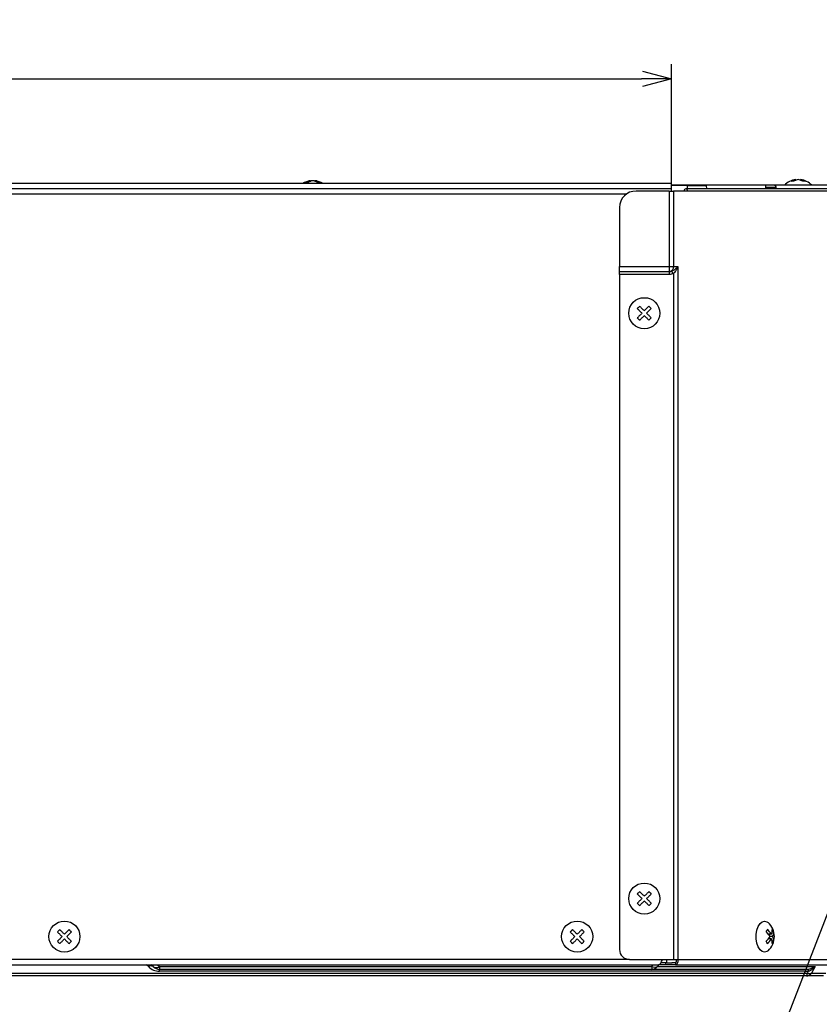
# Model space of a CAD drawing. Header units: millimetres. Extents: x 25 to 1935, y 715 to 2336.
# Tile 78 of 252: x 765 to 845, y 1603 to 1702. Entities that reach past the tile are written whole.
import ezdxf

# ---------------------------------------------------------------- set-up
doc = ezdxf.new("R2010")
doc.units = ezdxf.units.MM
doc.header["$LTSCALE"] = 2
doc.layers.get('0').update_dxf_attribs({"color": 2})
doc.layers.add('DD0-1', color=4, linetype='Continuous')
doc.styles.add('FS2312', font='simsun.ttf', dxfattribs={"width": 0.8})
doc.dimstyles.get("Standard").update_dxf_attribs({"dimtxt": 3.5, "dimasz": 3, "dimexe": 1.5, "dimexo": 0.5, "dimgap": 1.5, "dimtad": 1, "dimdec": 1, "dimlfac": 5, "dimdsep": 46, "dimtxsty": 'FS2312', "dimblk1": 'OPEN', "dimblk2": 'OPEN', "dimsah": 1, "dimcen": 0, "dimclrd": 4, "dimclre": 4, "dimclrt": 4, "dimadec": 0, "dimazin": 0, "dimtfac": 1, "dimtdec": 1, "dimtmove": 1, "dimatfit": 3, "dimldrblk": 'OPEN', "dimfxl": 1, "dimtolj": 1, "dimtzin": 0, "dimarcsym": 1})
doc.dimstyles.new('副本 STANDARD', dxfattribs={"dimtxt": 3.5, "dimasz": 3, "dimexe": 1.5, "dimexo": 0.5, "dimgap": 1.5, "dimtad": 1, "dimdec": 1, "dimlfac": 3, "dimdsep": 46, "dimtxsty": 'FS2312', "dimblk1": 'OPEN', "dimblk2": 'OPEN', "dimsah": 1, "dimcen": 0, "dimclrd": 4, "dimclre": 4, "dimclrt": 4, "dimadec": 0, "dimazin": 0, "dimtfac": 1, "dimtdec": 1, "dimtmove": 1, "dimatfit": 3, "dimldrblk": 'OPEN', "dimfxl": 1, "dimtolj": 1, "dimtzin": 0, "dimarcsym": 1})

# ---------------------------------------------------------------- blocks, each defined once
blk = doc.blocks.new('_OPEN')
at = {"color": 0}
for p, q in [((0, 0), (-1, 0)), ((-0.966, 0.259), (0, 0)), ((0, 0), (-0.966, -0.259))]:
    blk.add_line(p, q, dxfattribs=at)
blk = doc.blocks.new('*D131')
at = {"color": 4, "lineweight": -2, "transparency": 16777216}
for p, q in [((682.64, 1685.495), (682.64, 1697.581)), ((830.364, 1685.278), (830.364, 1697.581)), ((685.64, 1696.081), (827.364, 1696.081))]:
    blk.add_line(p, q, dxfattribs=at)
at = {"layer": 'Defpoints', "color": 0, "transparency": 16777216}
for p in [(830.364, 1696.081), (682.64, 1684.995), (830.364, 1684.778)]:
    blk.add_point(p, dxfattribs=at)
at = {"color": 4, "lineweight": -2, "transparency": 16777216, "xscale": 3, "yscale": 3, "zscale": 3, "rotation": 180}
blk.add_blockref('_OPEN', (682.64, 1696.081), dxfattribs=at)
at = {"color": 4, "lineweight": -2, "transparency": 16777216, "xscale": 3, "yscale": 3, "zscale": 3}
blk.add_blockref('_OPEN', (830.364, 1696.081), dxfattribs=at)
at = {"color": 4, "transparency": 16777216, "insert": (756.502, 1699.798), "char_height": 3.5, "attachment_point": 5, "style": 'FS2312'}
blk.add_mtext('\\A1;(443)', dxfattribs=at)

msp = doc.modelspace()

# ---------------------------------------------------------------- linework, layer by layer
at = {"color": 2, "linetype": 'Continuous', "lineweight": 30}
for p, q in [((830.345, 1685.528), (683.009, 1685.528)), ((794.009, 1685.814), (794.009, 1685.753)), ((794.48, 1685.814), (794.48, 1685.753)), ((830.345, 1685.528), (830.345, 1684.995)), ((839.889, 1685.362), (830.345, 1685.362)), ((831.965, 1685.328), (830.345, 1685.328)), ((831.965, 1685.328), (831.958, 1684.995)), ((831.965, 1685.328), (833.902, 1685.328)), ((833.902, 1685.328), (833.902, 1685.325)), ((833.931, 1684.995), (833.902, 1685.325)), ((839.889, 1685.128), (839.889, 1685.162)), ((839.889, 1685.162), (840.892, 1685.162)), ((850.911, 1685.362), (840.762, 1685.362)), ((842.427, 1685.76), (842.898, 1685.947)), ((842.663, 1685.76), (842.427, 1685.76)), ((843.134, 1685.947), (842.663, 1685.76)), ((842.898, 1685.853), (842.898, 1685.947)), ((843.605, 1685.76), (843.134, 1685.947)), ((843.37, 1685.947), (843.841, 1685.76)), ((843.37, 1685.853), (843.37, 1685.947)), ((843.841, 1685.76), (843.605, 1685.76)), ((830.345, 1684.995), (682.828, 1684.995)), ((825.829, 1684.462), (682.828, 1684.462)), ((830.138, 1684.778), (826.807, 1684.778)), ((830.138, 1684.778), (830.138, 1677.162)), ((830.138, 1684.778), (830.589, 1684.778)), ((830.345, 1684.995), (830.345, 1684.778)), ((830.589, 1684.778), (830.589, 1677.162)), ((832.01, 1684.778), (830.589, 1684.778)), ((847.922, 1684.995), (831.827, 1684.995)), ((848.105, 1684.778), (832.01, 1684.778)), ((840.892, 1685.128), (839.889, 1685.128)), ((825.14, 1683.112), (825.14, 1677.162)), ((825.14, 1677.162), (830.138, 1677.162)), ((825.14, 1676.666), (825.14, 1677.162)), ((825.14, 1676.666), (830.138, 1676.666)), ((825.14, 1676.368), (825.14, 1676.666)), ((830.138, 1676.368), (825.14, 1676.368)), ((825.14, 1676.368), (825.14, 1608.328)), ((830.138, 1677.162), (830.138, 1676.666)), ((830.138, 1677.162), (830.589, 1677.162)), ((830.138, 1676.666), (830.138, 1676.368)), ((830.579, 1676.475), (830.579, 1607.328)), ((830.589, 1677.162), (831.03, 1677.162)), ((831.03, 1677.162), (831.03, 1607.328)), ((828.111, 1673.169), (827.64, 1672.697)), ((827.876, 1672.462), (828.347, 1672.933)), ((828.347, 1672.933), (828.111, 1673.169)), ((828.111, 1671.755), (828.347, 1671.99)), ((840.444, 1609.864), (840.142, 1609.864)), ((840.285, 1609.864), (840.228, 1609.758)), ((840.663, 1610.1), (840.519, 1610.1)), ((840.444, 1609.393), (840.142, 1609.393)), ((840.228, 1609.499), (840.285, 1609.393)), ((840.57, 1609.628), (840.319, 1609.628)), ((840.663, 1609.157), (840.519, 1609.157)), ((826.14, 1607.328), (683.067, 1607.328)), ((683.439, 1606.795), (829.108, 1606.795)), ((777.667, 1606.602), (777.473, 1606.795)), ((778.138, 1606.602), (777.945, 1606.795)), ((778.605, 1606.795), (778.798, 1606.602)), ((826.14, 1607.328), (830.579, 1607.328)), ((828.397, 1606.602), (828.504, 1606.795)), ((829.063, 1606.795), (828.956, 1606.602)), ((829.807, 1606.8), (829.065, 1606.8)), ((829.899, 1606.995), (829.317, 1606.995)), ((829.807, 1606.795), (829.807, 1606.995)), ((830.776, 1606.795), (829.807, 1606.795)), ((829.899, 1606.995), (829.899, 1607.328)), ((829.899, 1606.995), (830.422, 1606.995)), ((830.776, 1606.995), (830.422, 1606.995)), ((830.579, 1607.328), (831.03, 1607.328)), ((830.776, 1606.995), (830.776, 1606.795)), ((830.776, 1606.795), (847.456, 1606.795)), ((831.03, 1607.328), (848.105, 1607.328)), ((721.067, 1605.935), (844.079, 1605.935)), ((778.798, 1606.602), (828.397, 1606.602)), ((778.798, 1606.602), (778.798, 1606.328)), ((828.397, 1606.328), (778.798, 1606.328)), ((778.798, 1606.133), (778.798, 1606.328)), ((843.926, 1606.133), (778.798, 1606.133)), ((828.397, 1606.602), (828.397, 1606.328)), ((843.926, 1606.328), (828.397, 1606.328)), ((828.956, 1606.602), (844.847, 1606.602)), ((843.926, 1606.133), (843.926, 1606.328)), ((844.079, 1605.935), (844.199, 1606.151)), ((844.847, 1606.602), (844.478, 1605.935)), ((844.478, 1605.935), (845.922, 1605.935)), ((843.975, 1605.662), (721.067, 1605.662)), ((845.696, 1605.662), (843.975, 1605.662))]:
    msp.add_line(p, q, dxfattribs=at)
at = {"color": 2, "linetype": 'Continuous', "lineweight": 30, "flags": 128}
for points in [[(840.762, 1685.162), (840.766, 1685.16), (840.769, 1685.157), (840.771, 1685.151), (840.772, 1685.145), (840.771, 1685.139), (840.769, 1685.133), (840.766, 1685.13), (840.762, 1685.128)], [(832.01, 1684.778), (831.996, 1684.861), (831.956, 1684.932), (831.897, 1684.979), (831.827, 1684.995), (831.756, 1684.979), (831.697, 1684.932), (831.657, 1684.861), (831.643, 1684.778)], [(831.813, 1684.778), (831.814, 1684.785), (831.817, 1684.79), (831.821, 1684.794), (831.827, 1684.795), (831.832, 1684.794), (831.837, 1684.79), (831.84, 1684.785), (831.841, 1684.778)], [(827.168, 1673.169), (827.139, 1673.139), (827.11, 1673.11), (827.08, 1673.08), (827.051, 1673.051), (827.021, 1673.021), (826.992, 1672.992), (826.962, 1672.963), (826.933, 1672.933)], [(826.933, 1672.933), (826.989, 1672.877), (827.045, 1672.82), (827.103, 1672.762), (827.162, 1672.704), (827.222, 1672.644), (827.282, 1672.584), (827.343, 1672.523), (827.404, 1672.462)], [(827.404, 1672.462), (827.343, 1672.401), (827.282, 1672.34), (827.222, 1672.28), (827.162, 1672.22), (827.103, 1672.161), (827.045, 1672.103), (826.989, 1672.046), (826.933, 1671.99)], [(827.64, 1672.697), (827.579, 1672.759), (827.518, 1672.819), (827.458, 1672.88), (827.398, 1672.939), (827.339, 1672.998), (827.281, 1673.056), (827.224, 1673.113), (827.168, 1673.169)], [(828.347, 1671.99), (828.291, 1672.046), (828.234, 1672.103), (828.176, 1672.161), (828.117, 1672.22), (828.058, 1672.28), (827.997, 1672.34), (827.937, 1672.401), (827.876, 1672.462)], [(826.933, 1671.99), (826.962, 1671.961), (826.992, 1671.931), (827.021, 1671.902), (827.051, 1671.872), (827.08, 1671.843), (827.11, 1671.813), (827.139, 1671.784), (827.168, 1671.755)], [(827.168, 1671.755), (827.224, 1671.81), (827.281, 1671.867), (827.339, 1671.925), (827.398, 1671.984), (827.458, 1672.044), (827.518, 1672.104), (827.579, 1672.165), (827.64, 1672.226)], [(827.64, 1672.226), (827.701, 1672.165), (827.762, 1672.104), (827.822, 1672.044), (827.882, 1671.984), (827.941, 1671.925), (827.999, 1671.867), (828.055, 1671.81), (828.111, 1671.755)], [(827.168, 1614.169), (827.139, 1614.139), (827.11, 1614.11), (827.08, 1614.08), (827.051, 1614.051), (827.021, 1614.021), (826.992, 1613.992), (826.962, 1613.963), (826.933, 1613.933)], [(826.933, 1613.933), (826.989, 1613.877), (827.045, 1613.82), (827.103, 1613.762), (827.162, 1613.704), (827.222, 1613.644), (827.282, 1613.584), (827.343, 1613.523), (827.404, 1613.462)], [(827.64, 1613.697), (827.579, 1613.759), (827.518, 1613.819), (827.458, 1613.88), (827.398, 1613.939), (827.339, 1613.998), (827.281, 1614.056), (827.224, 1614.113), (827.168, 1614.169)], [(828.111, 1614.169), (828.055, 1614.113), (827.999, 1614.056), (827.941, 1613.998), (827.882, 1613.939), (827.822, 1613.88), (827.762, 1613.819), (827.701, 1613.759), (827.64, 1613.697)], [(827.876, 1613.462), (827.937, 1613.523), (827.997, 1613.584), (828.058, 1613.644), (828.117, 1613.704), (828.176, 1613.762), (828.234, 1613.82), (828.291, 1613.877), (828.347, 1613.933)], [(828.347, 1613.933), (828.318, 1613.963), (828.288, 1613.992), (828.259, 1614.021), (828.229, 1614.051), (828.2, 1614.08), (828.17, 1614.11), (828.141, 1614.139), (828.111, 1614.169)], [(827.404, 1613.462), (827.343, 1613.401), (827.282, 1613.34), (827.222, 1613.28), (827.162, 1613.22), (827.103, 1613.161), (827.045, 1613.103), (826.989, 1613.046), (826.933, 1612.99)], [(826.933, 1612.99), (826.962, 1612.961), (826.992, 1612.931), (827.021, 1612.902), (827.051, 1612.872), (827.08, 1612.843), (827.11, 1612.813), (827.139, 1612.784), (827.168, 1612.755)], [(827.168, 1612.755), (827.224, 1612.81), (827.281, 1612.867), (827.339, 1612.925), (827.398, 1612.984), (827.458, 1613.044), (827.518, 1613.104), (827.579, 1613.165), (827.64, 1613.226)], [(827.64, 1613.226), (827.701, 1613.165), (827.762, 1613.104), (827.822, 1613.044), (827.882, 1612.984), (827.941, 1612.925), (827.999, 1612.867), (828.055, 1612.81), (828.111, 1612.755)], [(828.347, 1612.99), (828.291, 1613.046), (828.234, 1613.103), (828.176, 1613.161), (828.117, 1613.22), (828.058, 1613.28), (827.997, 1613.34), (827.937, 1613.401), (827.876, 1613.462)], [(828.111, 1612.755), (828.141, 1612.784), (828.17, 1612.813), (828.2, 1612.843), (828.229, 1612.872), (828.259, 1612.902), (828.288, 1612.931), (828.318, 1612.961), (828.347, 1612.99)], [(840.106, 1608.21), (839.987, 1608.125), (839.752, 1608.062), (839.516, 1608.125), (839.3, 1608.31), (839.121, 1608.602), (838.992, 1608.978), (838.926, 1609.405), (838.926, 1609.851), (838.992, 1610.279), (839.121, 1610.654), (839.3, 1610.946), (839.516, 1611.132), (839.752, 1611.195), (839.752, 1611.195)], [(839.752, 1611.195), (839.987, 1611.132), (840.106, 1611.047)], [(768.74, 1610.336), (768.711, 1610.306), (768.681, 1610.277), (768.652, 1610.247), (768.622, 1610.218), (768.593, 1610.188), (768.563, 1610.159), (768.534, 1610.129), (768.504, 1610.1)], [(768.504, 1610.1), (768.56, 1610.044), (768.617, 1609.987), (768.675, 1609.929), (768.734, 1609.87), (768.794, 1609.811), (768.854, 1609.75), (768.915, 1609.69), (768.976, 1609.628)], [(769.211, 1609.864), (769.15, 1609.925), (769.089, 1609.986), (769.029, 1610.046), (768.97, 1610.106), (768.911, 1610.165), (768.853, 1610.223), (768.796, 1610.28), (768.74, 1610.336)], [(769.683, 1610.336), (769.627, 1610.28), (769.57, 1610.223), (769.512, 1610.165), (769.453, 1610.106), (769.394, 1610.046), (769.333, 1609.986), (769.273, 1609.925), (769.211, 1609.864)], [(769.447, 1609.628), (769.508, 1609.69), (769.569, 1609.75), (769.629, 1609.811), (769.689, 1609.87), (769.748, 1609.929), (769.806, 1609.987), (769.863, 1610.044), (769.919, 1610.1)], [(769.919, 1610.1), (769.889, 1610.129), (769.86, 1610.159), (769.83, 1610.188), (769.801, 1610.218), (769.771, 1610.247), (769.742, 1610.277), (769.712, 1610.306), (769.683, 1610.336)], [(820.407, 1610.336), (820.377, 1610.306), (820.348, 1610.277), (820.318, 1610.247), (820.289, 1610.218), (820.259, 1610.188), (820.23, 1610.159), (820.2, 1610.129), (820.171, 1610.1)], [(820.171, 1610.1), (820.227, 1610.044), (820.284, 1609.987), (820.342, 1609.929), (820.401, 1609.87), (820.46, 1609.811), (820.52, 1609.75), (820.581, 1609.69), (820.642, 1609.628)], [(820.878, 1609.864), (820.817, 1609.925), (820.756, 1609.986), (820.696, 1610.046), (820.636, 1610.106), (820.577, 1610.165), (820.519, 1610.223), (820.462, 1610.28), (820.407, 1610.336)], [(821.349, 1610.336), (821.294, 1610.28), (821.237, 1610.223), (821.179, 1610.165), (821.12, 1610.106), (821.06, 1610.046), (821, 1609.986), (820.939, 1609.925), (820.878, 1609.864)], [(821.114, 1609.628), (821.175, 1609.69), (821.236, 1609.75), (821.296, 1609.811), (821.356, 1609.87), (821.414, 1609.929), (821.472, 1609.987), (821.529, 1610.044), (821.585, 1610.1)], [(821.585, 1610.1), (821.556, 1610.129), (821.526, 1610.159), (821.497, 1610.188), (821.467, 1610.218), (821.438, 1610.247), (821.408, 1610.277), (821.379, 1610.306), (821.349, 1610.336)], [(768.976, 1609.628), (768.915, 1609.567), (768.854, 1609.506), (768.794, 1609.446), (768.734, 1609.387), (768.675, 1609.328), (768.617, 1609.27), (768.56, 1609.213), (768.504, 1609.157)], [(768.504, 1609.157), (768.534, 1609.128), (768.563, 1609.098), (768.593, 1609.069), (768.622, 1609.039), (768.652, 1609.01), (768.681, 1608.98), (768.711, 1608.951), (768.74, 1608.921)], [(768.74, 1608.921), (768.796, 1608.977), (768.853, 1609.034), (768.911, 1609.092), (768.97, 1609.151), (769.029, 1609.21), (769.089, 1609.271), (769.15, 1609.332), (769.211, 1609.393)], [(769.211, 1609.393), (769.273, 1609.332), (769.333, 1609.271), (769.394, 1609.21), (769.453, 1609.151), (769.512, 1609.092), (769.57, 1609.034), (769.627, 1608.977), (769.683, 1608.921)], [(769.919, 1609.157), (769.863, 1609.213), (769.806, 1609.27), (769.748, 1609.328), (769.689, 1609.387), (769.629, 1609.446), (769.569, 1609.506), (769.508, 1609.567), (769.447, 1609.628)], [(769.683, 1608.921), (769.712, 1608.951), (769.742, 1608.98), (769.771, 1609.01), (769.801, 1609.039), (769.83, 1609.069), (769.86, 1609.098), (769.889, 1609.128), (769.919, 1609.157)], [(820.642, 1609.628), (820.581, 1609.567), (820.52, 1609.506), (820.46, 1609.446), (820.401, 1609.387), (820.342, 1609.328), (820.284, 1609.27), (820.227, 1609.213), (820.171, 1609.157)], [(820.171, 1609.157), (820.2, 1609.128), (820.23, 1609.098), (820.259, 1609.069), (820.289, 1609.039), (820.318, 1609.01), (820.348, 1608.98), (820.377, 1608.951), (820.407, 1608.921)], [(820.407, 1608.921), (820.462, 1608.977), (820.519, 1609.034), (820.577, 1609.092), (820.636, 1609.151), (820.696, 1609.21), (820.756, 1609.271), (820.817, 1609.332), (820.878, 1609.393)], [(820.878, 1609.393), (820.939, 1609.332), (821, 1609.271), (821.06, 1609.21), (821.12, 1609.151), (821.179, 1609.092), (821.237, 1609.034), (821.294, 1608.977), (821.349, 1608.921)], [(821.585, 1609.157), (821.529, 1609.213), (821.472, 1609.27), (821.414, 1609.328), (821.356, 1609.387), (821.296, 1609.446), (821.236, 1609.506), (821.175, 1609.567), (821.114, 1609.628)], [(821.349, 1608.921), (821.379, 1608.951), (821.408, 1608.98), (821.438, 1609.01), (821.467, 1609.039), (821.497, 1609.069), (821.526, 1609.098), (821.556, 1609.128), (821.585, 1609.157)]]:
    msp.add_lwpolyline(points, dxfattribs=at)
at = {"color": 2, "linetype": 'Continuous', "lineweight": 30}
for centre in [(827.64, 1672.462), (827.64, 1613.462), (769.211, 1609.628), (820.878, 1609.628)]:
    msp.add_circle(centre, 1.567, dxfattribs=at)
for centre, radius, start, end in [((794.245, 1683.939), 1.889, 97.16656, 122.73148), ((794.151, 1684.77), 1.053, 97.72039, 125.58819), ((793.655, 1684.784), 0.85, 82.03478, 97.96522), ((794.386, 1684.77), 1.053, 97.72024, 125.58812), ((794.103, 1684.77), 1.053, 54.41181, 82.27961), ((794.245, 1683.939), 1.889, 57.26852, 82.83344), ((794.339, 1684.77), 1.053, 54.41158, 82.27985), ((794.834, 1684.784), 0.85, 82.0347, 97.9653), ((840.533, 1685.145), 0.36, 357.34737, 2.65263), ((843.134, 1684.072), 1.889, 97.27072, 136.96636), ((843.134, 1684.072), 1.889, 43.03364, 82.60282), ((826.807, 1683.112), 1.667, 90, 180), ((830.095, 1677.139), 0.494, 292.03872, 2.65757), ((838.858, 1609.628), 1.889, 311.33316, 48.66684), ((838.693, 1610.899), 1.456, 326.69234, 337.21785), ((838.399, 1608.374), 2.294, 33.15846, 48.80456), ((838.524, 1608.61), 2.294, 33.15717, 48.80517), ((839.484, 1610.298), 1.054, 335.69772, 2.04632), ((839.32, 1609.536), 1.456, 22.78204, 33.30777), ((839.609, 1610.062), 1.054, 335.70052, 2.04352), ((838.399, 1610.883), 2.294, 311.19546, 326.84151), ((838.693, 1608.358), 1.456, 22.7821, 33.30768), ((838.524, 1610.647), 2.294, 311.1949, 326.84278), ((839.484, 1608.959), 1.054, 357.95367, 24.30228), ((839.32, 1609.721), 1.456, 326.69228, 337.21794), ((839.609, 1609.195), 1.054, 357.95647, 24.29949), ((826.14, 1608.328), 1, 180, 270), ((829.465, 1606.508), 0.487, 90.10682, 110.69636), ((830.515, 1607.693), 0.698, 270.35292, 302.04367), ((777.902, 1606.263), 0.412, 55.14304, 124.85696), ((778.798, 1607.733), 1.6, 225, 270), ((778.468, 1607.076), 0.577, 235.14307, 304.85693), ((778.798, 1607.262), 0.933, 225, 270), ((828.677, 1607.498), 0.939, 252.69672, 287.30328), ((828.384, 1607.063), 0.735, 271.05421, 321.10373), ((844.279, 1606.575), 0.671, 252.69656, 287.30344), ((843.831, 1606.098), 0.372, 8.22552, 40.37123)]:
    msp.add_arc(centre, radius, start, end, dxfattribs=at)
for centre, major_axis, ratio, start_param, end_param in [((842.919, 1607.262), (1.644, -0.675), 0.391799, 5.521373, 5.672147), ((842.919, 1607.733), (2.049, -1.131), 0.55216, 5.497787, 5.648561), ((843.975, 1606.595), (0, 0.933), 0.15776, 3.141593, 3.926991), ((843.975, 1606.595), (0, 0.933), 0.76226, 3.141593, 3.926991)]:
    msp.add_ellipse(centre, major_axis=major_axis, ratio=ratio, start_param=start_param, end_param=end_param, dxfattribs=at)
for points, knots in [([(839.889, 1685.162), (839.889, 1685.188), (839.889, 1685.242), (839.889, 1685.307), (839.889, 1685.353), (839.889, 1685.359), (839.889, 1685.362)], [0, 0, 0, 0, 0.250007, 0.50001, 0.750019, 1, 1, 1, 1]), ([(840.762, 1685.362), (840.628, 1685.362), (840.361, 1685.362), (840.046, 1685.362), (839.889, 1685.362)], [0, 0, 0, 0, 0.499996, 1, 1, 1, 1]), ([(840.762, 1685.362), (840.778, 1685.359), (840.811, 1685.353), (840.852, 1685.307), (840.883, 1685.242), (840.889, 1685.188), (840.892, 1685.162)], [0, 0, 0, 0, 0.2499993, 0.4999993, 0.7499966, 1, 1, 1, 1]), ([(839.889, 1684.995), (839.889, 1685.013), (839.889, 1685.051), (839.889, 1685.101), (839.889, 1685.128)], [0, 0, 0, 0, 0.463677, 1, 1, 1, 1]), ([(840.892, 1685.128), (840.889, 1685.101), (840.884, 1685.051), (840.864, 1685.013), (840.854, 1684.995)], [0, 0, 0, 0, 0.536337, 1, 1, 1, 1]), ([(830.138, 1676.666), (830.139, 1676.666), (830.187, 1676.666), (830.234, 1676.673), (830.281, 1676.68)], [0, 0, 0, 0, 0.017988, 1, 1, 1, 1]), ([(830.564, 1676.477), (830.522, 1676.455), (830.454, 1676.42), (830.311, 1676.378), (830.209, 1676.372), (830.138, 1676.368)], [0, 0, 0, 0, 0.3155902, 0.5201704, 1, 1, 1, 1]), ([(830.281, 1676.68), (830.282, 1676.681), (830.296, 1676.683), (830.31, 1676.685), (830.322, 1676.687)], [0, 0, 0, 0, 0.096196, 1, 1, 1, 1]), ([(830.322, 1676.687), (830.365, 1676.701), (830.491, 1676.744), (830.7, 1676.865), (830.889, 1677.012), (830.993, 1677.119), (831.03, 1677.161), (831.03, 1677.162)], [0, 0, 0, 0, 0.133576, 0.39433, 0.759544, 0.996672, 1, 1, 1, 1]), ([(830.564, 1676.477), (830.56, 1676.478), (830.545, 1676.482), (830.512, 1676.513), (830.471, 1676.566), (830.424, 1676.631), (830.39, 1676.671), (830.361, 1676.687), (830.342, 1676.69), (830.327, 1676.688), (830.322, 1676.687)], [0, 0, 0, 0, 0.031731, 0.10572, 0.307687, 0.516577, 0.759392, 0.869583, 0.95533, 1, 1, 1, 1]), ([(830.579, 1676.475), (830.578, 1676.475), (830.573, 1676.476), (830.568, 1676.476), (830.564, 1676.477)], [0, 0, 0, 0, 0.215983, 1, 1, 1, 1]), ([(831.03, 1677.162), (831.03, 1677.161), (831.006, 1677.093), (830.934, 1676.924), (830.795, 1676.681), (830.642, 1676.536), (830.579, 1676.475)], [0, 0, 0, 0, 0.003765, 0.277385, 0.698737, 1, 1, 1, 1]), ([(829.108, 1606.795), (829.138, 1606.803), (829.2, 1606.819), (829.293, 1606.942), (829.386, 1607.119), (829.448, 1607.259), (829.479, 1607.328)], [0, 0, 0, 0, 0.250005, 0.500002, 0.750002, 1, 1, 1, 1]), ([(829.108, 1606.795), (829.138, 1606.803), (829.2, 1606.819), (829.293, 1606.942), (829.386, 1607.119), (829.448, 1607.259), (829.479, 1607.328)], [0, 0, 0, 0, 0.250005, 0.500002, 0.750002, 1, 1, 1, 1]), ([(830.776, 1606.995), (830.797, 1607), (830.838, 1607.01), (830.882, 1607.087), (830.898, 1607.197), (830.873, 1607.285), (830.861, 1607.328)], [0, 0, 0, 0, 0.249994, 0.499993, 0.749996, 1, 1, 1, 1]), ([(830.776, 1606.795), (830.819, 1606.803), (830.904, 1606.819), (831.004, 1606.942), (831.059, 1607.119), (831.04, 1607.259), (831.03, 1607.328)], [0, 0, 0, 0, 0.249997, 0.500002, 0.749999, 1, 1, 1, 1]), ([(844.114, 1606.339), (844.248, 1606.355), (844.376, 1606.388), (844.56, 1606.455), (844.62, 1606.481), (844.736, 1606.537), (844.793, 1606.568), (844.847, 1606.602)], [0, 0, 0, 0, 0.5, 0.5, 0.75, 0.75, 1, 1, 1, 1]), ([(844.199, 1606.151), (844.318, 1606.201), (844.431, 1606.266), (844.648, 1606.419), (844.752, 1606.506), (844.847, 1606.602)], [0, 0, 0, 0, 0.5, 0.5, 1, 1, 1, 1])]:
    msp.add_open_spline(points, degree=3, knots=knots, dxfattribs=at)

# ---------------------------------------------------------------- dimensions: what is measured, and where the dimension line sits
dim = msp.add_linear_dim(base=(830.364, 1696.081), p1=(682.64, 1684.995), p2=(830.364, 1684.778), text='(<>)', dimstyle='副本 STANDARD', override={"dimdec": 0})
dim.commit()
dim.dimension.update_dxf_attribs({"geometry": '*D131', "text_midpoint": (756.502, 1699.798)})

# ---------------------------------------------------------------- leaders
at = {"layer": 'DD0-1'}
msp.add_leader([(854.661, 1634.174), (827.014, 1562.61)], dimstyle='Standard', override={"dimgap": 1.5, "dimtad": 0}, dxfattribs=at)

doc.saveas('drawing.dxf')
